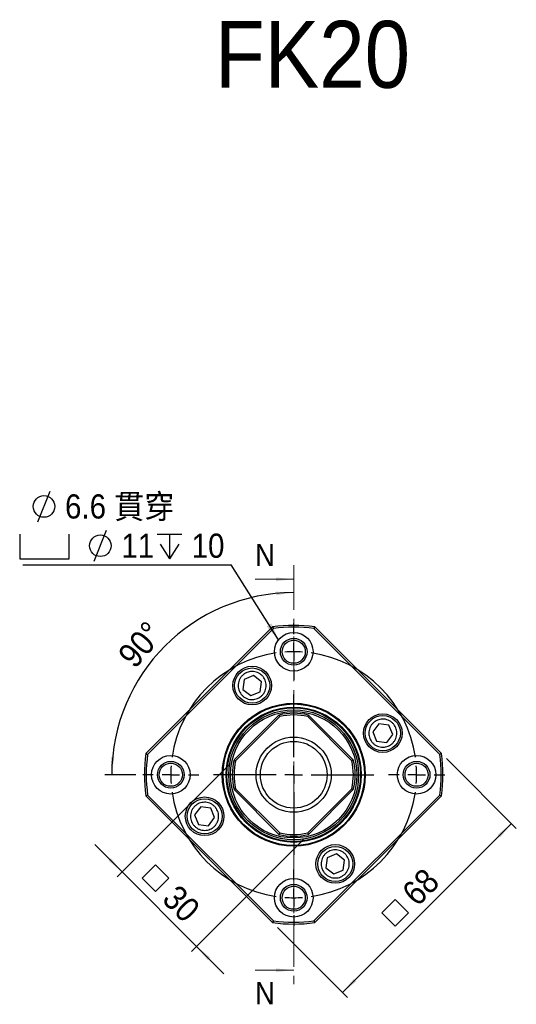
# Model space of a CAD drawing. Header units: millimetres. Extents: x 54 to 682, y 90 to 391.
# Tile 7 of 11: x 221 to 362, y 111 to 391. Entities that reach past the tile are written whole.
import ezdxf

# ---------------------------------------------------------------- set-up
doc = ezdxf.new("R2010")
doc.units = ezdxf.units.MM
doc.header["$LTSCALE"] = 2
doc.linetypes.add('CENTER', pattern=[10.16, 6.35, -1.27, 1.27, -1.27])
doc.layers.add('FORMAT', color=7, linetype='Continuous')
doc.styles.add('SLDTEXTSTYLE0', font='GOTHIC.TTF', dxfattribs={"width": 0.913})
doc.styles.add('SLDTEXTSTYLE1', font='GOTHIC.TTF', dxfattribs={"width": 0.913, "bigfont": 'bigfont'})
doc.styles.get("Standard").update_dxf_attribs({"font": 'GOTHIC.TTF'})
doc.dimstyles.new('SLDDIMSTYLE0', dxfattribs={"dimtxt": 7, "dimasz": 5, "dimexe": 0, "dimexo": 0.0625, "dimgap": 1.75, "dimtad": 1, "dimdec": 4, "dimlfac": 2, "dimzin": 12, "dimdsep": 46, "dimtxsty": 'SLDTEXTSTYLE0', "dimsah": 1, "dimcen": 0.09, "dimazin": 3, "dimtfac": 1, "dimtofl": 0, "dimtmove": 0, "dimatfit": 3, "dimfxl": 0, "dimfrac": 2, "dimtolj": 1, "dimtzin": 12, "dimarcsym": 0})
doc.dimstyles.new('SLDDIMSTYLE1', dxfattribs={"dimtxt": 7, "dimasz": 5, "dimexe": 0, "dimexo": 0.0625, "dimgap": 1.75, "dimtad": 1, "dimrnd": 1e-09, "dimzin": 12, "dimdsep": 46, "dimtxsty": 'SLDTEXTSTYLE0', "dimsah": 1, "dimcen": 0.09, "dimadec": 0, "dimazin": 3, "dimtfac": 1, "dimtofl": 0, "dimtmove": 0, "dimatfit": 3, "dimfxl": 0, "dimfrac": 2, "dimtolj": 1, "dimtzin": 12, "dimarcsym": 0})
doc.dimstyles.new('SLDDIMSTYLE2', dxfattribs={"dimtxt": 7, "dimasz": 5, "dimexe": 0, "dimexo": 0.0625, "dimgap": 1.75, "dimtad": 1, "dimrnd": 1e-09, "dimzin": 12, "dimdsep": 46, "dimtxsty": 'SLDTEXTSTYLE0', "dimsah": 1, "dimcen": 0.09, "dimadec": 0, "dimazin": 3, "dimtfac": 1, "dimtmove": 0, "dimatfit": 0, "dimfxl": 0, "dimfrac": 2, "dimtolj": 1, "dimtzin": 12, "dimarcsym": 0})
doc.dimstyles.new('SLDDIMSTYLE3', dxfattribs={"dimtxt": 0.18, "dimasz": 5, "dimexe": 0, "dimexo": 0.0625, "dimgap": 0, "dimtad": 0, "dimtih": 1, "dimtoh": 1, "dimdec": 0, "dimrnd": 1e-09, "dimzin": 0, "dimdsep": 46, "dimtxsty": 'Standard', "dimsah": 1, "dimcen": 0.09, "dimadec": 0, "dimazin": 0, "dimtfac": 5, "dimtdec": 0, "dimtofl": 0, "dimtmove": 0, "dimatfit": 3, "dimfxl": 0, "dimfrac": 2, "dimtolj": 1, "dimtzin": 0, "dimarcsym": 0})

# ---------------------------------------------------------------- blocks, each defined once
blk = doc.blocks.new('_D')
at = {"layer": 'FORMAT', "color": 7}
blk.add_line((254, 175.97), (245.18, 175.97), dxfattribs=at)
blk.add_arc((299, 175.97), 51.82, 90, 180, dxfattribs=at)
for points in [[(299, 227.79), (293.98, 228.05), (294.03, 227.05)], [(247.18, 175.97), (247.92, 180.94), (246.92, 180.99)]]:
    blk.add_solid(points, dxfattribs=at)
at = {"layer": 'FORMAT', "color": 7, "insert": (248.48, 210.45), "char_height": 7, "attachment_point": 1, "rotation": 49.074, "style": 'SLDTEXTSTYLE0'}
blk.add_mtext('90°', dxfattribs=at)
blk = doc.blocks.new('SW_SYMBOL_MOD_BOX')
at = {"layer": 'FORMAT', "color": 0}
for p, q in [((400, 400), (400, 1600)), ((400, 1600), (1600, 1600)), ((1600, 1600), (1600, 400)), ((400, 400), (1600, 400))]:
    blk.add_line(p, q, dxfattribs=at)
blk = doc.blocks.new('_D_1')
at = {"layer": 'FORMAT', "color": 7}
for p, q in [((342.49, 180.56), (362.4, 160.65)), ((360.99, 162.06), (312.91, 113.98)), ((294.41, 132.48), (314.32, 112.57))]:
    blk.add_line(p, q, dxfattribs=at)
for points in [[(360.99, 162.06), (357.1, 158.88), (357.81, 158.18)], [(312.91, 113.98), (316.79, 117.16), (316.09, 117.87)]]:
    blk.add_solid(points, dxfattribs=at)
at = {"layer": 'FORMAT', "color": 7, "xscale": 0.004470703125, "yscale": 0.004470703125, "zscale": 0.004470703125, "rotation": 45.0000000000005}
blk.add_blockref('SW_SYMBOL_MOD_BOX', (327.93, 130.38), dxfattribs=at)
at = {"layer": 'FORMAT', "color": 7, "insert": (329.29, 143.16), "char_height": 7, "attachment_point": 1, "rotation": 45, "style": 'SLDTEXTSTYLE0'}
blk.add_mtext('68', dxfattribs=at)
blk = doc.blocks.new('_D_2')
at = {"layer": 'FORMAT', "color": 7}
for p, q in [((280.61, 178.79), (248.73, 146.91)), ((301.82, 157.57), (269.94, 125.69)), ((250.14, 148.32), (242.36, 156.1)), ((271.35, 127.11), (250.14, 148.32)), ((271.35, 127.11), (279.13, 119.33))]:
    blk.add_line(p, q, dxfattribs=at)
for points in [[(250.14, 148.32), (246.96, 152.21), (246.25, 151.5)], [(271.35, 127.11), (274.54, 123.22), (275.24, 123.93)]]:
    blk.add_solid(points, dxfattribs=at)
at = {"layer": 'FORMAT', "color": 7, "xscale": 0.004470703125, "yscale": 0.004470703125, "zscale": 0.004470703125, "rotation": 314.9999999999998}
blk.add_blockref('SW_SYMBOL_MOD_BOX', (253.34, 146.49), dxfattribs=at)
at = {"layer": 'FORMAT', "color": 7, "insert": (266.13, 145.13), "char_height": 7, "attachment_point": 1, "rotation": 315, "style": 'SLDTEXTSTYLE0'}
blk.add_mtext('30', dxfattribs=at)
blk = doc.blocks.new('SW_SYMBOL_HOLE_DIAM')
at = {"layer": 'FORMAT', "color": 0}
blk.add_line((600, 0), (1400, 2000), dxfattribs=at)
blk.add_circle((1000, 1000), 700, dxfattribs=at)
blk = doc.blocks.new('SW_SYMBOL_HOLE_SPOT')
at = {"layer": 'FORMAT', "color": 0}
for p, q in [((0, 1750), (0, 150)), ((3200, 150), (3200, 1750)), ((0, 150), (3200, 150))]:
    blk.add_line(p, q, dxfattribs=at)
blk = doc.blocks.new('SW_SYMBOL_HOLE_DEPTH')
at = {"layer": 'FORMAT', "color": 0}
for p, q in [((0, 1750), (1600, 1750)), ((800, 1750), (800, 150)), ((200, 1110), (800, 150)), ((1400, 1110), (800, 150))]:
    blk.add_line(p, q, dxfattribs=at)
blk = doc.blocks.new('SW_NOTE_0')
at = {"layer": 'FORMAT', "color": 0}
blk.add_line((-59.38, 0), (0, 0), dxfattribs=at)
at = {"layer": 'FORMAT', "color": 0, "xscale": 0.0043935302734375, "yscale": 0.0043935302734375, "zscale": 0.0043935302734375}
for name, p in [('SW_SYMBOL_HOLE_DIAM', (-57.72, 12.17)), ('SW_SYMBOL_HOLE_SPOT', (-60.25, 1)), ('SW_SYMBOL_HOLE_DIAM', (-41.67, 1)), ('SW_SYMBOL_HOLE_DEPTH', (-21.12, 1))]:
    blk.add_blockref(name, p, dxfattribs=at)
at = {"layer": 'FORMAT', "color": 0, "attachment_point": 1}
for s, insert, char_height, style in [('6.6 \\M+18AD1\\M+190FA', (-47.33, 20.01), 6.8792, 'SLDTEXTSTYLE1'), ('11', (-31.29, 8.83), 6.879, 'SLDTEXTSTYLE0'), ('10', (-11.28, 8.83), 6.879, 'SLDTEXTSTYLE0')]:
    blk.add_mtext(s, dxfattribs=dict(at, insert=insert, char_height=char_height, style=style))
blk = doc.blocks.new('SW_CENTERMARKSYMBOL_0')
at = {"layer": 'FORMAT', "color": 0}
for p, q in [((0, 5), (0, 8)), ((0, 0), (0, 2.5)), ((0, 0), (0, -2.5)), ((0, -5), (0, -8)), ((-40, -35), (-43, -35)), ((-35, -35), (-37.5, -35)), ((-35, -35), (-32.5, -35)), ((-30, -35), (-27, -35)), ((30, -35), (27, -35)), ((35, -35), (32.5, -35)), ((35, -35), (37.5, -35)), ((40, -35), (43, -35)), ((0, -65), (0, -62)), ((0, -70), (0, -67.5)), ((0, -70), (0, -72.5)), ((0, -75), (0, -78))]:
    blk.add_line(p, q, dxfattribs=at)
for start, end in [(90, 94.0926), (85.9074, 90), (98.1851, 171.8149), (8.1851, 81.8149), (175.9074, 180), (0, 4.0926), (180, 184.0926), (355.9074, 0), (188.1851, 261.8149), (278.1851, 351.8149), (265.9074, 270), (270, 274.0926)]:
    blk.add_arc((0, -35), 35, start, end, dxfattribs=at)
blk = doc.blocks.new('SW_CENTERMARKSYMBOL_1')
at = {"layer": 'FORMAT', "color": 0}
for p, q in [((0, 5), (0, 22.84)), ((-5, 0), (-22.84, 0)), ((0, 0), (-2.5, 0)), ((0, 0), (0, 2.5)), ((0, 0), (0, -2.5)), ((0, 0), (2.5, 0)), ((5, 0), (22.84, 0)), ((0, -5), (0, -22.84))]:
    blk.add_line(p, q, dxfattribs=at)

msp = doc.modelspace()

# ---------------------------------------------------------------- linework, layer by layer
at = {"color": 7, "linetype": 'CENTER', "lineweight": 18}
msp.add_line((299.001869, 235.591468), (299.001869, 116.344981), dxfattribs=at)
at = {"color": 7, "linetype": 'Continuous', "lineweight": 18}
for p, q in [((288.001869, 231.591468), (299.001869, 231.591468)), ((288.001869, 120.344981), (299.001869, 120.344981))]:
    msp.add_line(p, q, dxfattribs=at)
at = {"color": 7, "linetype": 'Continuous', "lineweight": 25}
for p, q in [((256.929016, 181.978632), (292.991462, 218.041078)), ((293.226776, 217.569286), (257.400808, 181.743317)), ((292.991462, 218.041078), (293.226776, 217.569286)), ((305.012277, 218.041078), (304.776962, 217.569286)), ((340.60293, 181.743317), (304.776962, 217.569286)), ((305.012277, 218.041078), (341.074723, 181.978632)), ((284.878773, 203.102744), (284.501278, 200.240781)), ((287.546053, 204.206805), (284.878773, 203.102744)), ((289.835838, 202.448903), (287.546053, 204.206805)), ((289.458343, 199.586941), (289.835838, 202.448903)), ((284.501278, 200.240781), (286.791063, 198.48288)), ((286.791063, 198.48288), (289.458343, 199.586941)), ((282.021493, 180.201052), (294.769042, 192.9486)), ((295.023771, 192.496223), (282.473871, 179.946322)), ((294.769042, 192.9486), (295.023771, 192.496223)), ((303.234696, 192.9486), (302.979967, 192.496223)), ((315.529868, 179.946322), (302.979967, 192.496223)), ((303.234696, 192.9486), (315.982245, 180.201052)), ((323.274426, 190.468816), (321.516524, 188.179031)), ((321.516524, 188.179031), (322.620586, 185.511751)), ((326.136389, 190.091321), (323.274426, 190.468816)), ((327.24045, 187.424041), (326.136389, 190.091321)), ((322.620586, 185.511751), (325.482548, 185.134256)), ((325.482548, 185.134256), (327.24045, 187.424041)), ((256.929016, 181.978632), (257.400808, 181.743317)), ((282.021493, 180.201052), (282.473871, 179.946322)), ((315.982245, 180.201052), (315.529868, 179.946322)), ((341.074723, 181.978632), (340.60293, 181.743317)), ((282.473871, 171.990126), (282.021493, 171.735397)), ((294.769042, 158.987848), (282.021493, 171.735397)), ((282.473871, 171.990126), (295.023771, 159.440226)), ((302.979967, 159.440226), (315.529868, 171.990126)), ((315.982245, 171.735397), (303.234696, 158.987848)), ((315.529868, 171.990126), (315.982245, 171.735397)), ((257.400808, 170.193131), (256.929016, 169.957817)), ((292.991462, 133.895371), (256.929016, 169.957817)), ((257.400808, 170.193131), (293.226776, 134.367163)), ((304.776962, 134.367163), (340.60293, 170.193131)), ((341.074723, 169.957817), (305.012277, 133.895371)), ((340.60293, 170.193131), (341.074723, 169.957817)), ((272.52119, 166.802193), (270.763288, 164.512408)), ((275.383153, 166.424698), (272.52119, 166.802193)), ((276.487214, 163.757418), (275.383153, 166.424698)), ((270.763288, 164.512408), (271.867349, 161.845128)), ((274.729312, 161.467633), (276.487214, 163.757418)), ((271.867349, 161.845128), (274.729312, 161.467633)), ((295.023771, 159.440226), (294.769042, 158.987848)), ((302.979967, 159.440226), (303.234696, 158.987848)), ((308.545396, 152.349508), (308.167901, 149.487545)), ((311.212675, 153.453569), (308.545396, 152.349508)), ((313.50246, 151.695667), (311.212675, 153.453569)), ((313.124965, 148.833705), (313.50246, 151.695667)), ((308.167901, 149.487545), (310.457685, 147.729643)), ((310.457685, 147.729643), (313.124965, 148.833705)), ((293.226776, 134.367163), (292.991462, 133.895371)), ((304.776962, 134.367163), (305.012277, 133.895371))]:
    msp.add_line(p, q, dxfattribs=at)
for centre, radius in [((299.001869, 210.968224), 5.5), ((299.001869, 210.968224), 3.8), ((299.001869, 210.968224), 3.3), ((287.168558, 201.344842), 5.5), ((287.168558, 201.344842), 5), ((299.001869, 175.968224), 20.34), ((299.001869, 175.968224), 20.127868), ((299.001869, 175.968224), 19.237868), ((299.001869, 175.968224), 19.15), ((299.001869, 175.968224), 19), ((299.001869, 175.968224), 18.5), ((299.001869, 175.968224), 18), ((324.378487, 187.801536), 5.5), ((324.378487, 187.801536), 5), ((299.001869, 175.968224), 10.7), ((299.001869, 175.968224), 9.5), ((264.001869, 175.968224), 5.5), ((264.001869, 175.968224), 3.8), ((334.001869, 175.968224), 5.5), ((334.001869, 175.968224), 3.8), ((264.001869, 175.968224), 3.3), ((334.001869, 175.968224), 3.3), ((273.625251, 164.134913), 5.5), ((273.625251, 164.134913), 5), ((310.83518, 150.591606), 5.5), ((310.83518, 150.591606), 5), ((299.001869, 140.968224), 5.5), ((299.001869, 140.968224), 3.8), ((299.001869, 140.968224), 3.3)]:
    msp.add_circle(centre, radius, dxfattribs=at)
for radius, start, end in [(42.5, 81.86989765, 98.13010235), (42, 82.09666411, 97.90333589), (17.5, 76.00271913, 103.99728087), (17, 76.46697629, 103.53302371), (42.5, 171.86989765, 188.13010235), (42, 172.09666411, 187.90333589), (17.5, 166.00271913, 193.99728087), (17, 166.46697629, 193.53302371), (17, 346.46697629, 13.53302371), (17.5, 346.00271913, 13.99728087), (42, 352.09666411, 7.90333589), (42.5, 351.86989765, 8.13010235), (17.5, 256.00271913, 283.99728087), (17, 256.46697629, 283.53302371), (42.5, 261.86989765, 278.13010235), (42, 262.09666411, 277.90333589)]:
    msp.add_arc((299.001869, 175.968224), radius, start, end, dxfattribs=at)
for points, knots in [([(288.69839, 197.648951), (288.460956, 197.565207), (287.986175, 197.39775), (287.212159, 197.321529), (286.415993, 197.38737), (285.626022, 197.62344), (285.020077, 197.951498), (284.586231, 198.281035), (284.205553, 198.636628), (283.803865, 199.135907), (283.451345, 199.805975), (283.22709, 200.529436), (283.143613, 201.300424), (283.211543, 202.0976), (283.447029, 202.887325), (283.775229, 203.49333), (284.104748, 203.927168), (284.460345, 204.307848), (284.959622, 204.709535), (285.629691, 205.062055), (286.353152, 205.28631), (287.124139, 205.369787), (287.921316, 205.301857), (288.71104, 205.066371), (289.317045, 204.738171), (289.750883, 204.408652), (290.131564, 204.053055), (290.53325, 203.553778), (290.885771, 202.883709), (291.110025, 202.160249), (291.193503, 201.389259), (291.125569, 200.592093), (290.8901, 199.802329), (290.561849, 199.196445), (290.232432, 198.762364), (289.876343, 198.382533), (289.379872, 197.974123), (288.925523, 197.757328), (288.69839, 197.648951)], [0, 0, 0, 0, 0.0300029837, 0.0599949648, 0.0921457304, 0.1249787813, 0.1578118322, 0.1738973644, 0.1900038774, 0.2199910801, 0.2499994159, 0.2799866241, 0.3099949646, 0.3421457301, 0.374978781, 0.407811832, 0.4238973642, 0.4400038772, 0.4699910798, 0.4999994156, 0.5299866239, 0.5599949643, 0.5921457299, 0.6249787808, 0.6578118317, 0.673897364, 0.6900038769, 0.7199910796, 0.7499994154, 0.7799866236, 0.8099949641, 0.8421457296, 0.8749787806, 0.9078118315, 0.9238973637, 0.9400038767, 0.9700074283, 1, 1, 1, 1]), ([(320.682596, 186.271704), (320.598852, 186.509138), (320.431395, 186.983919), (320.355173, 187.757935), (320.421015, 188.554101), (320.657085, 189.344071), (320.985143, 189.950017), (321.31468, 190.383862), (321.670273, 190.764541), (322.169552, 191.166228), (322.83962, 191.518748), (323.563081, 191.743003), (324.334068, 191.82648), (325.131245, 191.75855), (325.92097, 191.523065), (326.526975, 191.194865), (326.960813, 190.865346), (327.341493, 190.509749), (327.74318, 190.010471), (328.0957, 189.340403), (328.319955, 188.616942), (328.403432, 187.845954), (328.335502, 187.048778), (328.100016, 186.259053), (327.771816, 185.653048), (327.442297, 185.21921), (327.0867, 184.83853), (326.587423, 184.436843), (325.917354, 184.084323), (325.193894, 183.860068), (324.422904, 183.77659), (323.625738, 183.844525), (322.835974, 184.079994), (322.23009, 184.408245), (321.796009, 184.737661), (321.416178, 185.093751), (321.007768, 185.590222), (320.790973, 186.044571), (320.682596, 186.271704)], [0, 0, 0, 0, 0.0300029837, 0.0599949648, 0.0921457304, 0.1249787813, 0.1578118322, 0.1738973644, 0.1900038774, 0.2199910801, 0.2499994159, 0.2799866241, 0.3099949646, 0.3421457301, 0.374978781, 0.407811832, 0.4238973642, 0.4400038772, 0.4699910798, 0.4999994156, 0.5299866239, 0.5599949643, 0.5921457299, 0.6249787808, 0.6578118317, 0.673897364, 0.6900038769, 0.7199910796, 0.7499994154, 0.7799866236, 0.8099949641, 0.8421457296, 0.8749787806, 0.9078118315, 0.9238973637, 0.9400038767, 0.9700074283, 1, 1, 1, 1]), ([(277.321143, 165.664745), (277.404886, 165.427311), (277.572343, 164.95253), (277.648565, 164.178514), (277.582723, 163.382348), (277.346654, 162.592377), (277.018595, 161.986432), (276.689058, 161.552586), (276.333466, 161.171908), (275.834186, 160.77022), (275.164118, 160.4177), (274.440657, 160.193445), (273.66967, 160.109968), (272.872493, 160.177899), (272.082769, 160.413384), (271.476764, 160.741584), (271.042926, 161.071103), (270.662245, 161.4267), (270.260559, 161.925977), (269.908038, 162.596046), (269.683783, 163.319507), (269.600307, 164.090494), (269.668237, 164.887671), (269.903722, 165.677396), (270.231922, 166.2834), (270.561441, 166.717238), (270.917038, 167.097919), (271.416315, 167.499605), (272.086384, 167.852126), (272.809844, 168.07638), (273.580834, 168.159858), (274.378001, 168.091924), (275.167765, 167.856455), (275.773648, 167.528204), (276.207729, 167.198787), (276.587561, 166.842698), (276.995971, 166.346227), (277.212765, 165.891878), (277.321143, 165.664745)], [0, 0, 0, 0, 0.0300029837, 0.05999496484, 0.09214573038, 0.1249787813, 0.15781183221, 0.17389736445, 0.19000387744, 0.21999108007, 0.24999941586, 0.27998662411, 0.30999496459, 0.34214573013, 0.37497878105, 0.40781183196, 0.4238973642, 0.44000387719, 0.46999107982, 0.49999941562, 0.52998662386, 0.55999496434, 0.59214572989, 0.6249787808, 0.65781183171, 0.67389736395, 0.69000387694, 0.71999107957, 0.74999941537, 0.77998662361, 0.8099949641, 0.84214572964, 0.87497878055, 0.90781183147, 0.9238973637, 0.9400038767, 0.97000742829, 1, 1, 1, 1]), ([(309.305349, 154.287498), (309.542783, 154.371242), (310.017564, 154.538698), (310.79158, 154.61492), (311.587746, 154.549078), (312.377716, 154.313009), (312.983662, 153.98495), (313.417507, 153.655414), (313.798186, 153.299821), (314.199873, 152.800541), (314.552393, 152.130473), (314.776648, 151.407012), (314.860125, 150.636025), (314.792195, 149.838849), (314.556709, 149.049124), (314.228509, 148.443119), (313.898991, 148.009281), (313.543393, 147.6286), (313.044116, 147.226914), (312.374047, 146.874394), (311.650587, 146.650139), (310.879599, 146.566662), (310.082423, 146.634592), (309.292698, 146.870077), (308.686693, 147.198277), (308.252855, 147.527796), (307.872175, 147.883393), (307.470488, 148.382671), (307.117968, 149.052739), (306.893713, 149.7762), (306.810235, 150.54719), (306.878169, 151.344356), (307.113639, 152.13412), (307.441889, 152.740004), (307.771306, 153.174084), (308.127396, 153.553916), (308.623866, 153.962326), (309.078216, 154.17912), (309.305349, 154.287498)], [0, 0, 0, 0, 0.0300029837, 0.0599949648, 0.0921457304, 0.1249787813, 0.1578118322, 0.1738973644, 0.1900038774, 0.2199910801, 0.2499994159, 0.2799866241, 0.3099949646, 0.3421457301, 0.374978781, 0.407811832, 0.4238973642, 0.4400038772, 0.4699910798, 0.4999994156, 0.5299866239, 0.5599949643, 0.5921457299, 0.6249787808, 0.6578118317, 0.673897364, 0.6900038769, 0.7199910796, 0.7499994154, 0.7799866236, 0.8099949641, 0.8421457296, 0.8749787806, 0.9078118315, 0.9238973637, 0.9400038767, 0.9700074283, 1, 1, 1, 1])]:
    msp.add_open_spline(points, degree=3, knots=knots, dxfattribs=at)
at = {"color": 7, "linetype": 'Continuous', "lineweight": 18}
for points in [[(299.001869, 231.591468), (294.001869, 232.091468), (294.001869, 231.091468)], [(299.001869, 120.344981), (294.001869, 120.844981), (294.001869, 119.844981)]]:
    msp.add_solid(points, dxfattribs=at)

# ---------------------------------------------------------------- block references
at = {"layer": 'FORMAT', "color": 7}
for name, p in [('SW_NOTE_0', (281.212512, 235.743791)), ('SW_CENTERMARKSYMBOL_0', (299.001869, 210.968224)), ('SW_CENTERMARKSYMBOL_1', (299.001869, 175.968224))]:
    msp.add_blockref(name, p, dxfattribs=at)

# ---------------------------------------------------------------- texts
at = {"color": 7, "linetype": 'Continuous', "char_height": 6.35, "attachment_point": 1, "style": 'SLDTEXTSTYLE0'}
for insert in [(288.001869, 241.668114), (288.001869, 116.989457)]:
    msp.add_mtext('N', dxfattribs=dict(at, insert=insert))
at = {"layer": 'FORMAT', "color": 7, "insert": (276.551502, 390.484477), "char_height": 19.05, "attachment_point": 1, "style": 'SLDTEXTSTYLE0'}
msp.add_mtext('FK20', dxfattribs=at)

# ---------------------------------------------------------------- dimensions: what is measured, and where the dimension line sits
at = {"layer": 'FORMAT', "color": 7}
dim = msp.add_angular_dim_2l(base=(262.361004, 212.60909), line1=((299.001869, 235.591468), (299.001869, 116.344981)), line2=((256.001869, 175.968224), (272.001869, 175.968224)), dimstyle='SLDDIMSTYLE0', dxfattribs=at)
dim.commit()
dim.dimension.update_dxf_attribs({"geometry": '_D', "text_midpoint": (259.85043, 209.91334), "dimtype": 162})
for base, p1, p2, angle, dimstyle, picture, middle in [((250.141341, 148.3209), (303.234696, 158.987848), (282.021493, 180.201052), 315, 'SLDDIMSTYLE2', '_D_2', (259.85043, 138.611811)), ((312.905804, 113.981029), (341.074723, 181.978632), (292.991462, 133.895371), 45, 'SLDDIMSTYLE1', '_D_1', (335.810117, 136.885342))]:
    dim = msp.add_linear_dim(base=base, p1=p1, p2=p2, angle=angle, text='{\\fGDT;o}<>', dimstyle=dimstyle, dxfattribs=at)
    dim.commit()
    dim.dimension.update_dxf_attribs({"geometry": picture, "text_midpoint": middle, "dimtype": 160})

# ---------------------------------------------------------------- leaders
msp.add_leader([(294.659378, 214.343542), (281.212512, 235.743791)], dimstyle='SLDDIMSTYLE3', dxfattribs=at)

doc.saveas('drawing.dxf')
